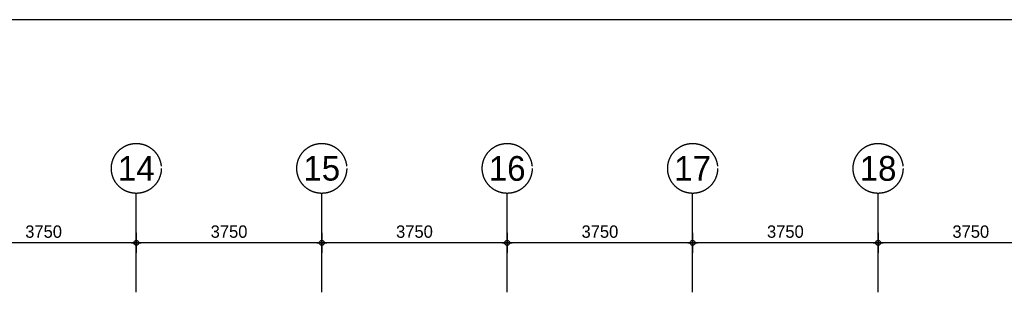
# Model space of a CAD drawing. Extents: x 0 to 140000, y 0 to 84100.
# Tile 28 of 48: x 58281 to 78192, y 77590 to 83100. Entities that reach past the tile are written whole.
import ezdxf
from ezdxf.enums import TextEntityAlignment as Align

# ---------------------------------------------------------------- set-up
doc = ezdxf.new("R2010")
doc.units = 0
doc.header["$LTSCALE"] = 100
doc.header["$MEASUREMENT"] = 0
doc.header["$PDMODE"] = 35
doc.header["$PDSIZE"] = 100
doc.linetypes.add('B0201', pattern=[50, 31.25, -6.25, 6.25, -6.25])
doc.linetypes.add('B0403', pattern=[37.5, 25, -12.5])
doc.layers.get('0').update_dxf_attribs({"linetype": 'CONTINUOUS'})
doc.layers.get('DEFPOINTS').update_dxf_attribs({"linetype": 'CONTINUOUS'})
for name, color, linetype in [('AL$7A---_STRAMIEN', 1, 'B0201'), ('AM$1A---_ALGEMEEN', 1, 'CONTINUOUS'), ('AT$1A---_TEKST', 2, 'CONTINUOUS'), ('BL$8A---_HULPLIJNEN', 1, 'CONTINUOUS')]:
    doc.layers.add(name, color=color, linetype=linetype)
doc.styles.add('03_200', font='B-GBP.shx', dxfattribs={"height": 700})
doc.styles.add('B-01', font='b-gbp')
doc.dimstyles.new('1732', dxfattribs={"dimscale": 100, "dimtxt": 2.5, "dimasz": 1, "dimexe": 0.18, "dimexo": 0.0625, "dimgap": 1, "dimtad": 1, "dimdec": 0, "dimzin": 0, "dimtxsty": 'B-01', "dimblk1": 'B-TOD', "dimblk2": 'B-TOD', "dimsah": 1, "dimcen": 1, "dimse1": 1, "dimse2": 1, "dimclrt": 2, "dimazin": 3, "dimtfac": 1, "dimtdec": 1, "dimtmove": 0, "dimatfit": 3, "dimtolj": 1, "dimtzin": 0})

# ---------------------------------------------------------------- blocks, each defined once
blk = doc.blocks.new('B-TOD')
for p, q in [((0, -2), (0, 2)), ((-1, 0), (1, 0))]:
    blk.add_line(p, q)
blk.add_circle((0, 0), 0.5)
blk = doc.blocks.new('*D72')
at = {"color": 0, "linetype": 'BYBLOCK'}
blk.add_line((75539, 78590), (71989, 78590), dxfattribs=at)
at = {"layer": 'DEFPOINTS', "color": 0, "linetype": 'BYBLOCK'}
for p in [(71889, 78590), (71889, 78590), (75639, 78590)]:
    blk.add_point(p, dxfattribs=at)
at = {"color": 0, "linetype": 'BYBLOCK', "xscale": 100, "yscale": 100, "zscale": 100, "rotation": 180}
blk.add_blockref('B-TOD', (71889, 78590), dxfattribs=at)
at = {"color": 0, "linetype": 'BYBLOCK', "xscale": 100, "yscale": 100, "zscale": 100}
blk.add_blockref('B-TOD', (75639, 78590), dxfattribs=at)
at = {"color": 2, "linetype": 'BYBLOCK', "insert": (73764, 78815), "char_height": 250, "attachment_point": 5, "style": 'B-01'}
blk.add_mtext('\\A1;3750', dxfattribs=at)
blk = doc.blocks.new('*D64')
at = {"color": 0, "linetype": 'BYBLOCK'}
blk.add_line((64289, 78590), (60739, 78590), dxfattribs=at)
at = {"layer": 'DEFPOINTS', "color": 0, "linetype": 'BYBLOCK'}
for p in [(60639, 78590), (60639, 78590), (64389, 78590)]:
    blk.add_point(p, dxfattribs=at)
at = {"color": 0, "linetype": 'BYBLOCK', "xscale": 100, "yscale": 100, "zscale": 100, "rotation": 180}
blk.add_blockref('B-TOD', (60639, 78590), dxfattribs=at)
at = {"color": 0, "linetype": 'BYBLOCK', "xscale": 100, "yscale": 100, "zscale": 100}
blk.add_blockref('B-TOD', (64389, 78590), dxfattribs=at)
at = {"color": 2, "linetype": 'BYBLOCK', "insert": (62514, 78815), "char_height": 250, "attachment_point": 5, "style": 'B-01'}
blk.add_mtext('\\A1;3750', dxfattribs=at)
blk = doc.blocks.new('*D61')
at = {"color": 0, "linetype": 'BYBLOCK'}
blk.add_line((60539, 78590), (56989, 78590), dxfattribs=at)
at = {"layer": 'DEFPOINTS', "color": 0, "linetype": 'BYBLOCK'}
for p in [(56889, 78590), (56889, 78590), (60639, 78590)]:
    blk.add_point(p, dxfattribs=at)
at = {"color": 0, "linetype": 'BYBLOCK', "xscale": 100, "yscale": 100, "zscale": 100, "rotation": 180}
blk.add_blockref('B-TOD', (56889, 78590), dxfattribs=at)
at = {"color": 0, "linetype": 'BYBLOCK', "xscale": 100, "yscale": 100, "zscale": 100}
blk.add_blockref('B-TOD', (60639, 78590), dxfattribs=at)
at = {"color": 2, "linetype": 'BYBLOCK', "insert": (58764, 78815), "char_height": 250, "attachment_point": 5, "style": 'B-01'}
blk.add_mtext('\\A1;3750', dxfattribs=at)
blk = doc.blocks.new('*D60')
at = {"color": 0, "linetype": 'BYBLOCK'}
blk.add_line((68039, 78590), (64489, 78590), dxfattribs=at)
at = {"layer": 'DEFPOINTS', "color": 0, "linetype": 'BYBLOCK'}
for p in [(64389, 78590), (64389, 78590), (68139, 78590)]:
    blk.add_point(p, dxfattribs=at)
at = {"color": 0, "linetype": 'BYBLOCK', "xscale": 100, "yscale": 100, "zscale": 100, "rotation": 180}
blk.add_blockref('B-TOD', (64389, 78590), dxfattribs=at)
at = {"color": 0, "linetype": 'BYBLOCK', "xscale": 100, "yscale": 100, "zscale": 100}
blk.add_blockref('B-TOD', (68139, 78590), dxfattribs=at)
at = {"color": 2, "linetype": 'BYBLOCK', "insert": (66264, 78815), "char_height": 250, "attachment_point": 5, "style": 'B-01'}
blk.add_mtext('\\A1;3750', dxfattribs=at)
blk = doc.blocks.new('*D59')
at = {"color": 0, "linetype": 'BYBLOCK'}
blk.add_line((71789, 78590), (68239, 78590), dxfattribs=at)
at = {"layer": 'DEFPOINTS', "color": 0, "linetype": 'BYBLOCK'}
for p in [(68139, 78590), (68139, 78590), (71889, 78590)]:
    blk.add_point(p, dxfattribs=at)
at = {"color": 0, "linetype": 'BYBLOCK', "xscale": 100, "yscale": 100, "zscale": 100, "rotation": 180}
blk.add_blockref('B-TOD', (68139, 78590), dxfattribs=at)
at = {"color": 0, "linetype": 'BYBLOCK', "xscale": 100, "yscale": 100, "zscale": 100}
blk.add_blockref('B-TOD', (71889, 78590), dxfattribs=at)
at = {"color": 2, "linetype": 'BYBLOCK', "insert": (70014, 78815), "char_height": 250, "attachment_point": 5, "style": 'B-01'}
blk.add_mtext('\\A1;3750', dxfattribs=at)
blk = doc.blocks.new('*D55')
at = {"color": 0, "linetype": 'BYBLOCK'}
blk.add_line((79289, 78590), (75739, 78590), dxfattribs=at)
at = {"layer": 'DEFPOINTS', "color": 0, "linetype": 'BYBLOCK'}
for p in [(75639, 78590), (75639, 78590), (79389, 78590)]:
    blk.add_point(p, dxfattribs=at)
at = {"color": 0, "linetype": 'BYBLOCK', "xscale": 100, "yscale": 100, "zscale": 100, "rotation": 180}
blk.add_blockref('B-TOD', (75639, 78590), dxfattribs=at)
at = {"color": 0, "linetype": 'BYBLOCK', "xscale": 100, "yscale": 100, "zscale": 100}
blk.add_blockref('B-TOD', (79389, 78590), dxfattribs=at)
at = {"color": 2, "linetype": 'BYBLOCK', "insert": (77514, 78815), "char_height": 250, "attachment_point": 5, "style": 'B-01'}
blk.add_mtext('\\A1;3750', dxfattribs=at)
blk = doc.blocks.new('BORDER')
at = {"linetype": 'BYBLOCK'}
blk.add_line((1, 1), (0, 1), dxfattribs=at)

msp = doc.modelspace()

# ---------------------------------------------------------------- linework, layer by layer
at = {"layer": 'AL$7A---_STRAMIEN', "color": 42}
for p, q in [((60639.1, 77589.9), (60639.1, 79589.9)), ((64389.1, 77589.9), (64389.1, 79589.9)), ((68139.1, 77589.9), (68139.1, 79589.9)), ((71889.1, 77589.9), (71889.1, 79589.9))]:
    msp.add_line(p, q, dxfattribs=at)
at = {"layer": 'AL$7A---_STRAMIEN', "color": 42, "linetype": 'CONTINUOUS'}
msp.add_line((75639.1, 77589.9), (75639.1, 79589.9), dxfattribs=at)
at = {"layer": 'AL$7A---_STRAMIEN', "color": 1}
for centre in [(60639.1, 80094.4), (64389.1, 80094.4), (68139.1, 80094.4), (71889.1, 80094.4), (75639.1, 80094.4)]:
    msp.add_circle(centre, 504.6, dxfattribs=at)

# ---------------------------------------------------------------- block references
at = {"layer": 'BL$8A---_HULPLIJNEN', "linetype": 'B0403', "xscale": 138000, "yscale": 82100, "zscale": 138000}
msp.add_blockref('BORDER', (1000, 1000), dxfattribs=at)

# ---------------------------------------------------------------- texts
at = {"layer": 'AT$1A---_TEKST', "color": 3, "style": '03_200'}
for s, p in [('14', (60639.1, 80094.4)), ('15', (64389.1, 80094.4)), ('16', (68139.1, 80094.4)), ('17', (71889.1, 80094.4)), ('18', (75639.1, 80094.4))]:
    msp.add_text(s, height=500, dxfattribs=at).set_placement(p, align=Align.MIDDLE)

# ---------------------------------------------------------------- dimensions: what is measured, and where the dimension line sits
at = {"layer": 'AM$1A---_ALGEMEEN'}
for base, p1, p2, picture, middle in [((56889.1, 78589.9), (60639.1, 78590), (56889.1, 78590), '*D61', (58764.1, 78814.9)), ((60639.1, 78589.9), (64389.1, 78590), (60639.1, 78590), '*D64', (62514.1, 78814.9)), ((64389.1, 78589.9), (68139.1, 78590), (64389.1, 78590), '*D60', (66264.1, 78814.9)), ((68139.1, 78589.9), (71889.1, 78590), (68139.1, 78590), '*D59', (70014.1, 78814.9)), ((71889.1, 78589.9), (75639.1, 78590), (71889.1, 78590), '*D72', (73764.1, 78814.9)), ((75639.1, 78589.9), (79389.1, 78590), (75639.1, 78590), '*D55', (77514.1, 78814.9))]:
    dim = msp.add_linear_dim(base=base, p1=p1, p2=p2, angle=180, dimstyle='1732', dxfattribs=at)
    dim.commit()
    dim.dimension.update_dxf_attribs({"geometry": picture, "text_midpoint": middle})

doc.saveas('drawing.dxf')
